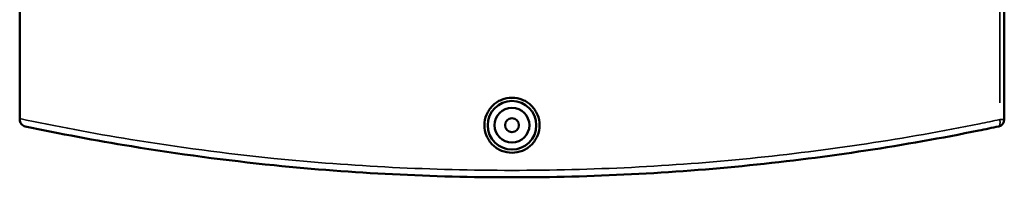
# Model space of a CAD drawing. Header units: millimetres. Extents: x -519 to 1053, y -190 to 828.
# Tile 7 of 9: x 308 to 591, y 509 to 554. Entities that reach past the tile are written whole.
import ezdxf

# ---------------------------------------------------------------- set-up
doc = ezdxf.new("R2010")
doc.units = ezdxf.units.MM
doc.layers.add('Visible (ANSI)', color=7, linetype='Continuous', lineweight=50)
doc.layers.add('Visible Narrow (ANSI)', color=7, linetype='Continuous', lineweight=35)

msp = doc.modelspace()

# ---------------------------------------------------------------- linework, layer by layer
at = {"layer": 'Visible (ANSI)'}
for p, q in [((307.55, 525.61), (307.55, 791.81)), ((591.05, 525.33), (591.05, 621.21)), ((307.55, 525.61), (307.55, 525.33))]:
    msp.add_line(p, q, dxfattribs=at)
for radius in [7, 5, 2]:
    msp.add_circle((449.3, 523.71), radius, dxfattribs=at)
msp.add_arc((589.05, 525.33), 2, 281.9439, 0, dxfattribs=at)
for points, knots in [([(457.23, 523.71), (457.23, 522.72), (457.04, 521.66), (456.23, 519.7), (455.61, 518.81), (454.21, 517.4), (453.31, 516.79), (451.36, 515.98), (450.3, 515.79), (448.31, 515.79), (447.24, 515.98), (445.29, 516.79), (444.4, 517.4), (442.99, 518.81), (442.38, 519.7), (441.57, 521.66), (441.37, 522.72), (441.37, 524.71), (441.57, 525.77), (442.38, 527.72), (442.99, 528.62), (444.4, 530.02), (445.29, 530.63), (447.24, 531.44), (448.31, 531.64), (450.3, 531.64), (451.36, 531.44), (453.31, 530.63), (454.21, 530.02), (455.61, 528.62), (456.23, 527.72), (457.04, 525.77), (457.23, 524.71), (457.23, 523.71)], [0, 0, 0, 0, 0.298775, 0.298775, 0.59755, 0.59755, 0.896268, 0.896268, 1.194987, 1.194987, 1.493705, 1.493705, 1.792423, 1.792423, 2.091198, 2.091198, 2.389973, 2.389973, 2.688748, 2.688748, 2.987523, 2.987523, 3.286242, 3.286242, 3.58496, 3.58496, 3.883678, 3.883678, 4.182396, 4.182396, 4.481171, 4.481171, 4.779946, 4.779946, 4.779946, 4.779946]), ([(309.14, 523.38), (309.13, 523.38), (309.13, 523.38), (308.91, 523.42), (308.7, 523.51), (308.32, 523.74), (308.15, 523.89), (307.85, 524.25), (307.73, 524.46), (307.59, 524.89), (307.55, 525.11), (307.55, 525.33)], [-0.3077711, -0.3077711, -0.3077711, -0.3077711, -0.3069998, -0.3069998, -0.2253821, -0.2253821, -0.1465824, -0.1465824, -0.0674634, -0.0674634, 0, 0, 0, 0]), ([(309.14, 523.38), (319.16, 521.26), (329.36, 519.34), (353.2, 515.43), (366.95, 513.59), (403.4, 509.89), (426.35, 508.71), (449.3, 508.71), (472.25, 508.71), (495.2, 509.89), (540.26, 514.47), (562.35, 517.86), (585.61, 522.57), (587.54, 522.97), (589.46, 523.38)], [0.992257, 0.992257, 0.992257, 0.992257, 4.240426, 4.240426, 8.480852, 8.480852, 15.345919, 15.345919, 15.345919, 22.210986, 22.210986, 29.076048, 29.076048, 29.699576, 29.699576, 29.699576, 29.699576])]:
    msp.add_open_spline(points, degree=3, knots=knots, dxfattribs=at)
at = {"layer": 'Visible Narrow (ANSI)'}
for p, q in [((589.73, 616.42), (589.73, 530.13)), ((589.84, 525.33), (591.05, 525.33))]:
    msp.add_line(p, q, dxfattribs=at)
msp.add_ellipse((589.05, 525.33), major_axis=(0.41, -1.96), ratio=0.331867, start_param=0.075036, end_param=1.425675, dxfattribs=at)
msp.add_open_spline([(589.73, 525.33), (587.8, 524.93), (585.87, 524.53), (562.56, 519.83), (540.43, 516.45), (495.29, 511.89), (472.3, 510.71), (449.3, 510.71), (426.31, 510.71), (403.31, 511.89), (366.8, 515.58), (353.02, 517.41), (328.68, 521.38), (318.02, 523.39), (307.55, 525.61)], degree=3, knots=[-29.699576, -29.699576, -29.699576, -29.699576, -29.076048, -29.076048, -22.210986, -22.210986, -15.345919, -15.345919, -15.345919, -8.480852, -8.480852, -4.240426, -4.240426, -0.849463, -0.849463, -0.849463, -0.849463], dxfattribs=at)

doc.saveas('drawing.dxf')
